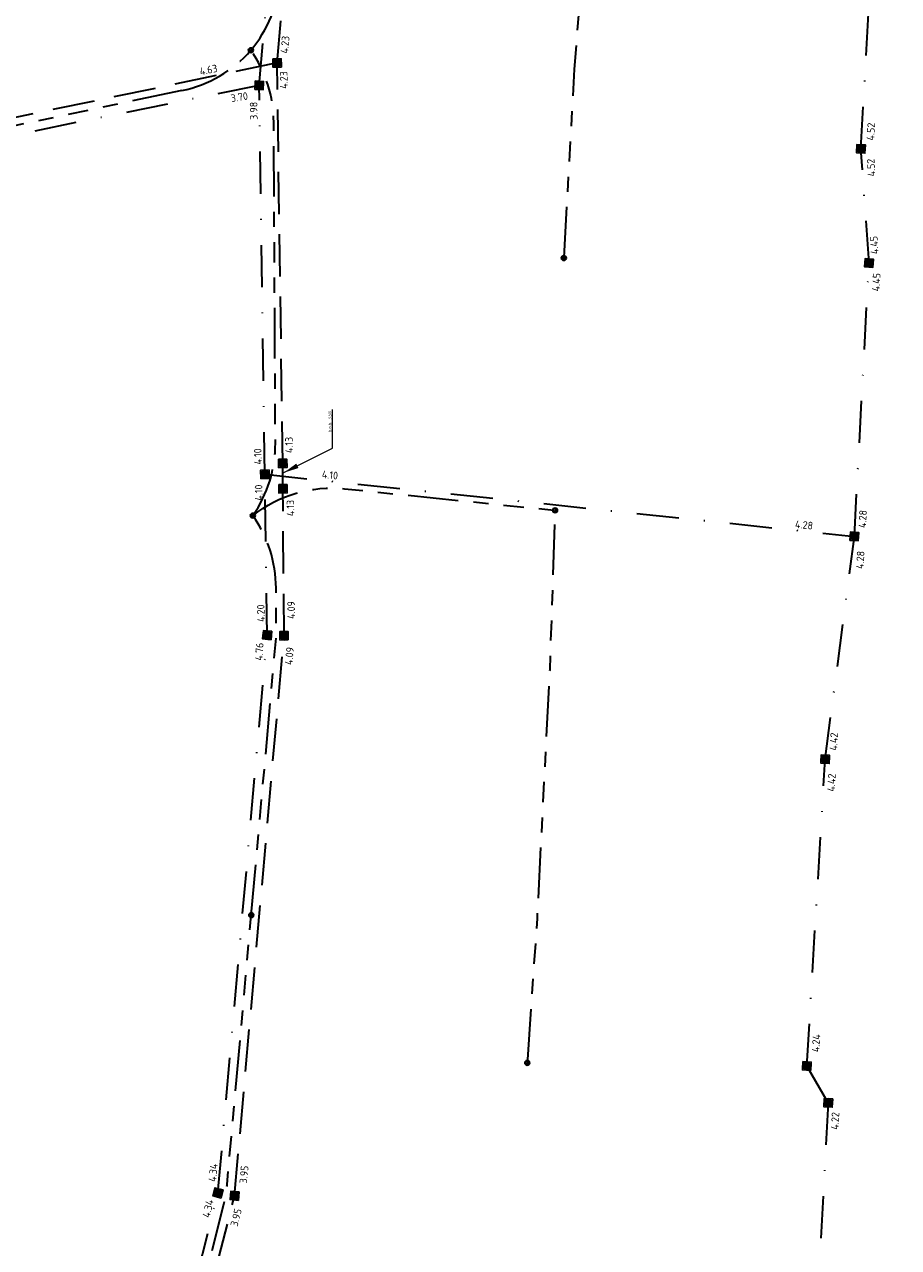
# Model space of a CAD drawing. Extents: x 168266 to 168732, y 448750 to 449580.
# Tile 13 of 22: x 168578 to 168681, y 449092 to 449237. Entities that reach past the tile are written whole.
import ezdxf
from ezdxf.enums import TextEntityAlignment as Align

# ---------------------------------------------------------------- set-up
doc = ezdxf.new("R2010")
doc.units = 0
for name, pattern in [('RI-DRAINAGE', [19.2, 6, -1.8, 1.8, -1.8, 2.4, -1.8, 1.8, -1.8]), ('RI-HWA', [7.4, 5, -2.4]), ('RI-VWA', [11, 5, -3, 0, -3])]:
    doc.linetypes.add(name, pattern=pattern)
doc.layers.get('0').update_dxf_attribs({"lineweight": 0})
for name, color, linetype, lineweight, true_color in [('N-OI-RI-DRAINAGE-G', 3, 'RI-DRAINAGE', 35, 0x00ff00), ('N-OI-RI-HWA-G', 150, 'RI-HWA', 35, 0x007fff), ('N-OI-RI-VWA-G', 20, 'RI-VWA', 35, 0xff3f00)]:
    doc.layers.add(name, color=color, linetype=linetype, lineweight=lineweight, true_color=true_color)
for name, color, linetype, lineweight in [('N-OI-RI-HWA_BOB-S', 150, 'Continuous', 25), ('N-OI-RI-HWA_RIOOLPUT_INSPECTIEPUT_BETON-S', 150, 'Continuous', 25), ('N-OI-RI-M', 7, 'Continuous', 18), ('N-OI-RI-VWA_BOB-S', 20, 'Continuous', 25), ('N-OI-RI-VWA_RIOOLPUT_INSPECTIEPUT-S', 20, 'Continuous', 25), ('N-WE-RI-DRAINAGE_PUT-S', 90, 'Continuous', 25), ('N-WE-RI-HWA_BOB-S', 150, 'Continuous', 25)]:
    doc.layers.add(name, color=color, linetype=linetype, lineweight=lineweight)
doc.styles.add('NLCS-ISO', font='NLCS-ISO.ttf')
doc.styles.add('NLCS-ISO-ANNOTATIEF-T18', font='NLCS-ISO.ttf', dxfattribs={"height": 1.8})
doc.dimstyles.new('NLCS-ANNOTATIEF-T18-PIJL_L2_H1', dxfattribs={"dimtxt": 1.8, "dimasz": 1.8, "dimexe": 2, "dimexo": 2, "dimgap": 0.7, "dimtad": 1, "dimzin": 0, "dimdsep": 46, "dimtxsty": 'NLCS-ISO-ANNOTATIEF-T18', "dimcen": 0, "dimdle": 2, "dimclrd": 256, "dimclre": 256, "dimclrt": 10, "dimadec": 1, "dimazin": 0, "dimtfac": 1, "dimtofl": 0, "dimtmove": 0, "dimatfit": 3, "dimfxl": 2, "dimfxlon": 1, "dimtfillclr": 256, "dimtolj": 1, "dimtzin": 0, "dimlwd": -1, "dimlwe": -1, "dimarcsym": 0})

# ---------------------------------------------------------------- blocks, each defined once
blk = doc.blocks.new('N-SRI-PUT_HWA-SO')
h = blk.add_hatch(color=256)
h.dxf.hatch_style = 1
h.paths.add_polyline_path([(-2, 0, 1), (2, 0, 1)])
at = {"lineweight": -3, "flags": 128}
blk.add_lwpolyline([(-2, -2), (2, -2), (2, 2), (-2, 2)], close=True, dxfattribs=at)
at = {"lineweight": -3}
blk.add_circle((0, 0), 2, dxfattribs=at)
blk = doc.blocks.new('N-SRI-PUT_VWA-SO')
h = blk.add_hatch(color=256)
edge = h.paths.add_edge_path()
edge.add_arc((0, 0), 2, 0, 360)
at = {"flags": 128}
blk.add_lwpolyline([(-2, 2), (2, 2), (2, -2), (-2, -2)], close=True, dxfattribs=at)
at = {"lineweight": -3, "flags": 128}
blk.add_lwpolyline([(2, -2), (2, 2), (-2, 2), (-2, -2)], close=True, dxfattribs=at)
at = {"lineweight": -3}
blk.add_circle((0, 0), 2, dxfattribs=at)
blk = doc.blocks.new('SRI-BOB-SO')
at = {"ltscale": 0.1, "style": 'NLCS-ISO'}
blk.add_attdef('B.O.B.', text='', height=1.8, dxfattribs=at).set_placement((0.05, -0.02), align=Align.BOTTOM_CENTER)
blk = doc.blocks.new('SRI-DRAIN_PUT_DOORSPUIT-SO')
at = {"lineweight": -3}
blk.add_hatch(color=256, dxfattribs=at).paths.add_polyline_path([(1.5, 0, 0.267949), (0.75, 1.3), (-0.75, -1.3, 0.57735)])
blk.add_line((-0.75, -1.3), (0.75, 1.3), dxfattribs=at)
for radius in [2, 1.5]:
    blk.add_circle((0, 0), radius, dxfattribs=at)

msp = doc.modelspace()

# ---------------------------------------------------------------- linework, layer by layer
at = {"layer": 'N-OI-RI-DRAINAGE-G'}
for points in [[(168604.59, 449234.16, 0.156977), (168608.06, 449242.67), (168610.27, 449271.62), (168615.45, 449300.28, 0.164282), (168614.04, 449309.77)], [(168604.59, 449234.16, -0.162133), (168596.41, 449229.38), (168565.65, 449222.9)]]:
    msp.add_lwpolyline(points, format="xyb", dxfattribs=at)
at = {"layer": 'N-OI-RI-DRAINAGE-G', "flags": 128}
msp.add_lwpolyline([(168650.66, 449311.16), (168648.23, 449291.11), (168645.47, 449263.96), (168642.98, 449231.93), (168641.73, 449209.48)], dxfattribs=at)
for points in [[(168604.83, 449178.94, 0.153885), (168607.5, 449187.55), (168607.31, 449225.61, 0.153064), (168604.59, 449234.16)], [(168604.83, 449178.94, -0.196202), (168615.71, 449182.13), (168640.69, 449179.57), (168640.06, 449160.63), (168638.56, 449131.13), (168637.39, 449114)], [(168604.64, 449131.53), (168607.61, 449164.67), (168607.58, 449170.35, 0.153885), (168604.83, 449178.94)], [(168583.52, 449037, 0.149574), (168588.06, 449044.51), (168601.38, 449097.25, 0.039556), (168601.78, 449099.58), (168604.64, 449131.53)]]:
    msp.add_lwpolyline(points, format="xyb", dxfattribs=at)
at = {"layer": 'N-OI-RI-HWA-G'}
for points in [[(168522.14, 449051.52), (168586.01, 449032.62), (168602.66, 449098.23), (168608.53, 449164.68), (168608.4, 449182.13), (168608.38, 449185.13), (168607.71, 449232.66), (168611.26, 449271.49), (168616.72, 449301.31)], [(168607.71, 449232.66), (168565.58, 449223.89), (168538.97, 449215.66), (168488.86, 449201.11), (168438.43, 449194.71)]]:
    msp.add_lwpolyline(points, dxfattribs=at)
at = {"layer": 'N-OI-RI-VWA-G'}
for points in [[(168479.99, 449058.08), (168519.68, 449054.25), (168584.59, 449035.12), (168600.69, 449098.57), (168606.53, 449164.76), (168606.26, 449183.85), (168605.59, 449230), (168609.28, 449271.76), (168615.72, 449308.52), (168566.31, 449296.27), (168524.18, 449278.06), (168483.22, 449263.83), (168437.08, 449254.55)], [(168673.12, 449109.26), (168670.58, 449113.63), (168672.76, 449150.04), (168676.22, 449176.48), (168677.96, 449208.92), (168677, 449222.47), (168681.47, 449302.35)], [(168605.59, 449230), (168566.08, 449221.96), (168536.26, 449211.92), (168489.04, 449199.03), (168436.75, 449191.41)], [(168606.26, 449183.85), (168676.22, 449176.48)], [(168673.12, 449109.26), (168670.63, 449064.14), (168668.13, 449019.02), (168666.23, 449016.47)]]:
    msp.add_lwpolyline(points, dxfattribs=at)

# ---------------------------------------------------------------- block references
at = {"layer": 'N-OI-RI-HWA_BOB-S'}
for p, xscale, yscale, zscale, rotation, values in [((168609.35, 449234.74), 0.5, 0.5, 0.5, 84.93558568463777, {'B.O.B.': '4.23'}), ((168599.69, 449231.14), 0.5, 0.5, 0.5, 11.91677229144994, {'B.O.B.': '4.63'}), ((168609.21, 449230.62), 0.4999999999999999, 0.4999999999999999, 0.4999999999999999, 90.61648201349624, {'B.O.B.': '4.23'}), ((168609.83, 449187.31), 0.4999999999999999, 0.4999999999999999, 0.4999999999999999, 90.61648201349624, {'B.O.B.': '4.13'}), ((168610, 449179.82), 0.4999999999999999, 0.4999999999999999, 0.4999999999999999, 90.61648201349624, {'B.O.B.': '4.13'})]:
    msp.add_blockref('SRI-BOB-SO', p, dxfattribs=dict(at, xscale=xscale, yscale=yscale, zscale=zscale, rotation=rotation)).add_auto_attribs(values)
at = {"layer": 'N-OI-RI-HWA_RIOOLPUT_INSPECTIEPUT_BETON-S', "zscale": 0.5}
for p, xscale, yscale, rotation in [((168607.71, 449232.66), 0.2499999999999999, 0.2499999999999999, 270.5478817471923), ((168608.38, 449185.13), 0.2499999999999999, 0.2499999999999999, 270.5478817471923), ((168608.4, 449182.13), 0.2499999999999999, 0.2499999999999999, 270.5478817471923), ((168608.53, 449164.68), 0.25, 0.25, 90.54788174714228), ((168602.66, 449098.23), 0.2499999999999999, 0.2499999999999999, 84.95817694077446)]:
    msp.add_blockref('N-SRI-PUT_HWA-SO', p, dxfattribs=dict(at, xscale=xscale, yscale=yscale, rotation=rotation))
at = {"layer": 'N-OI-RI-VWA_BOB-S'}
for p, xscale, yscale, zscale, rotation, values in [((168603.31, 449227.9), 0.5, 0.5, 0.5, 9.215661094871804, {'B.O.B.': '3.70'}), ((168605.64, 449226.96), 0.4999999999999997, 0.4999999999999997, 0.4999999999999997, 90.78854431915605, {'B.O.B.': '3.98'}), ((168678.88, 449224.45), 0.4999999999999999, 0.4999999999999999, 0.4999999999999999, 86.80856946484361, {'B.O.B.': '4.52'}), ((168679.53, 449206.58), 0.4999999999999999, 0.4999999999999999, 0.4999999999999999, 86.80856946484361, {'B.O.B.': '4.45'}), ((168606.13, 449185.96), 0.4999999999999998, 0.4999999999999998, 0.4999999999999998, 91.5589787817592, {'B.O.B.': '4.10'}), ((168613.89, 449183.06), 0.4999999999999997, 0.4999999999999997, 0.4999999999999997, 354.5079287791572, {'B.O.B.': '4.10'}), ((168606.24, 449181.66), 0.4999999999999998, 0.4999999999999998, 0.4999999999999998, 91.5589787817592, {'B.O.B.': '4.10'}), ((168677.91, 449178.48), 0.5, 0.5, 0.5, 86.87562024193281, {'B.O.B.': '4.28'}), ((168670.16, 449177.13), 0.4999999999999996, 0.4999999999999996, 0.4999999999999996, 354.5079287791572, {'B.O.B.': '4.28'}), ((168677.63, 449173.62), 0.4999999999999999, 0.4999999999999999, 0.4999999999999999, 86.81555285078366, {'B.O.B.': '4.28'}), ((168606.49, 449167.36), 0.4999999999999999, 0.4999999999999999, 0.4999999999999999, 91.5589787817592, {'B.O.B.': '4.20'}), ((168606.3, 449162.74), 0.5, 0.5, 0.5, 86.68816922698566, {'B.O.B.': '4.76'}), ((168674.49, 449152.06), 0.5, 0.5, 0.5, 86.87562024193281, {'B.O.B.': '4.42'}), ((168674.21, 449147.2), 0.4999999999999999, 0.4999999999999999, 0.4999999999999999, 86.81555285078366, {'B.O.B.': '4.42'}), ((168672.38, 449116.28), 0.5, 0.5, 0.5, 86.87562024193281, {'B.O.B.': '4.24'}), ((168674.64, 449107.05), 0.4999999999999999, 0.4999999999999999, 0.4999999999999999, 86.81555285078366, {'B.O.B.': '4.22'}), ((168600.81, 449100.88), 0.4999999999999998, 0.4999999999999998, 0.4999999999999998, 84.44003498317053, {'B.O.B.': '4.34'}), ((168600.19, 449096.54), 0.5, 0.5, 0.5, 77.21710959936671, {'B.O.B.': '4.34'})]:
    msp.add_blockref('SRI-BOB-SO', p, dxfattribs=dict(at, xscale=xscale, yscale=yscale, zscale=zscale, rotation=rotation)).add_auto_attribs(values)
ref = msp.add_blockref('SRI-BOB-SO', (168678.92, 449220.16), dxfattribs=dict(at, xscale=0.4999999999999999, yscale=0.4999999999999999, zscale=0.4999999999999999, rotation=86.80856946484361))
ref.add_attrib('B.O.B.', '4.52', dxfattribs={"layer": '0', "ltscale": 0.1, "height": 0.9, "rotation": 93.2919, "style": 'NLCS-ISO'}).set_placement((168678.93, 449220.28), align=Align.BOTTOM_CENTER)
ref = msp.add_blockref('SRI-BOB-SO', (168679.28, 449210.97), dxfattribs=dict(at, xscale=0.4999999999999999, yscale=0.4999999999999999, zscale=0.4999999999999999, rotation=86.80856946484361))
ref.add_attrib('B.O.B.', '4.45', dxfattribs={"layer": '0', "ltscale": 0.1, "height": 0.9, "rotation": 93.2919, "style": 'NLCS-ISO'}).set_placement((168679.29, 449211.09), align=Align.BOTTOM_CENTER)
at = {"layer": 'N-OI-RI-VWA_RIOOLPUT_INSPECTIEPUT-S', "zscale": 0.5}
for p, xscale, yscale, rotation in [((168605.59, 449230), 0.2499999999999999, 0.2499999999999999, 87.32211543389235), ((168677, 449222.47), 0.25, 0.25, 266.9410640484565), ((168677.96, 449208.92), 0.25, 0.25, 266.9410640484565), ((168606.26, 449183.85), 0.2499999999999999, 0.2499999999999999, 271.0331108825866), ((168676.22, 449176.48), 0.25, 0.25, 266.7760149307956), ((168606.53, 449164.76), 0.25, 0.25, 264.9581769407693), ((168672.76, 449150.04), 0.25, 0.25, 266.7760149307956), ((168670.58, 449113.63), 0.25, 0.25, 266.7760149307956), ((168673.12, 449109.26), 0.25, 0.25, 266.7760149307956), ((168600.69, 449098.57), 0.2499999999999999, 0.2499999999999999, 255.7596389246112)]:
    msp.add_blockref('N-SRI-PUT_VWA-SO', p, dxfattribs=dict(at, xscale=xscale, yscale=yscale, rotation=rotation))
at = {"layer": 'N-WE-RI-DRAINAGE_PUT-S', "xscale": 0.15, "yscale": 0.15}
for p in [(168604.59, 449234.16), (168641.74, 449209.5), (168604.83, 449178.94), (168640.7, 449179.57), (168604.64, 449131.53), (168637.4, 449114.01)]:
    msp.add_blockref('SRI-DRAIN_PUT_DOORSPUIT-SO', p, dxfattribs=at)
at = {"layer": 'N-WE-RI-HWA_BOB-S'}
for p, xscale, yscale, zscale, rotation, values in [((168610.09, 449167.72), 0.4999999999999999, 0.4999999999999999, 0.4999999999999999, 90.41779707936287, {'B.O.B.': '4.09'}), ((168609.87, 449162.2), 0.4999999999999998, 0.4999999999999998, 0.4999999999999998, 84.95817694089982, {'B.O.B.': '4.09'}), ((168604.48, 449100.67), 0.4999999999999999, 0.4999999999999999, 0.4999999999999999, 84.95817694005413, {'B.O.B.': '3.95'}), ((168603.52, 449095.46), 0.4999999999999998, 0.4999999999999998, 0.4999999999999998, 75.75963892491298, {'B.O.B.': '3.95'})]:
    msp.add_blockref('SRI-BOB-SO', p, dxfattribs=dict(at, xscale=xscale, yscale=yscale, zscale=zscale, rotation=rotation)).add_auto_attribs(values)

# ---------------------------------------------------------------- texts
at = {"layer": 'N-OI-RI-M', "color": 10, "insert": (168613.77, 449188.85), "char_height": 0.36, "attachment_point": 1, "rotation": 90, "style": 'NLCS-ISO-ANNOTATIEF-T18'}
msp.add_mtext('\\A1;b.o.b. 3.58', dxfattribs=at)

# ---------------------------------------------------------------- leaders
at = {"layer": 'N-OI-RI-M', "annotation_type": 0, "has_hookline": 1, "hookline_direction": 0, "text_width": 2.09, "horizontal_direction": (0, 1, 0)}
msp.add_leader([(168608.51, 449184.04), (168614.28, 449186.96), (168614.28, 449188.76)], dimstyle='NLCS-ANNOTATIEF-T18-PIJL_L2_H1', override={"dimscale": 0, "dimgap": 0.7, "dimtad": 1}, dxfattribs=at)

doc.saveas('drawing.dxf')
